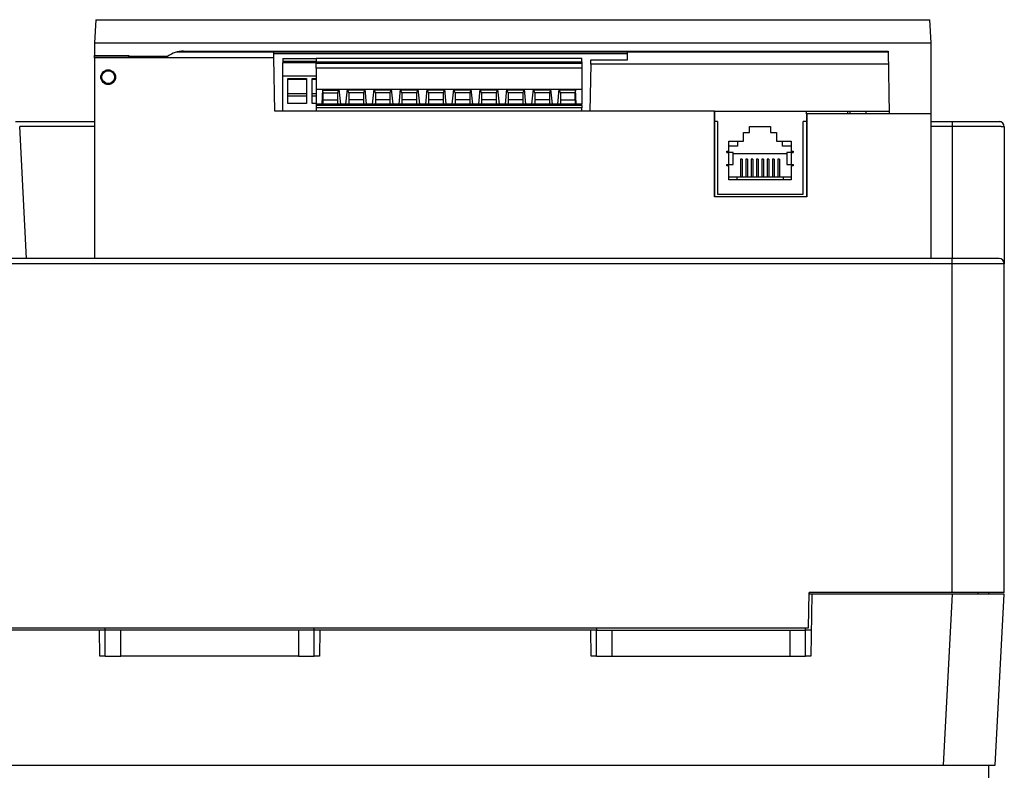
# Model space of a CAD drawing. Header units: millimetres. Extents: x 4 to 308, y 4 to 301.
# Tile 3 of 3: x 120 to 308, y 158 to 301. Entities that reach past the tile are written whole.
import ezdxf

# ---------------------------------------------------------------- set-up
doc = ezdxf.new("R2010")
doc.units = ezdxf.units.MM

msp = doc.modelspace()

# ---------------------------------------------------------------- linework, layer by layer
at = {"color": 7, "linetype": 'Continuous', "lineweight": 25}
for p, q in [((134.57, 301.16), (134.34, 296.74)), ((134.57, 301.16), (294.11, 301.16)), ((294.34, 296.74), (294.11, 301.16)), ((134.34, 296.74), (134.34, 294.32)), ((134.34, 296.74), (294.34, 296.74)), ((294.34, 283.16), (294.34, 296.74)), ((134.34, 294.32), (140.91, 294.32)), ((134.34, 294.16), (134.34, 294.32)), ((140.82, 294.16), (134.34, 294.16)), ((134.34, 293.86), (134.34, 294.16)), ((134.34, 293.86), (134.34, 255.46)), ((168.62, 293.86), (134.34, 293.86)), ((140.91, 294.22), (140.82, 294.22)), ((140.82, 294.22), (140.82, 294.16)), ((140.82, 294.16), (140.82, 293.86)), ((140.91, 294.32), (140.91, 294.16)), ((140.91, 294.16), (148.34, 294.16)), ((145.09, 294.16), (145.07, 293.86)), ((286.13, 294.96), (149.94, 294.96)), ((151.34, 295.16), (286.13, 295.16)), ((168.62, 293.86), (168.61, 294.96)), ((236.26, 294.6), (168.61, 294.6)), ((168.8, 283.66), (168.62, 293.86)), ((176.74, 293.8), (227.54, 293.8)), ((176.74, 293.8), (176.74, 293.08)), ((227.54, 293.08), (227.54, 293.8)), ((236.24, 293.46), (236.27, 294.96)), ((286.13, 295.16), (286.34, 283.16)), ((170.34, 293.76), (176.74, 293.76)), ((170.34, 293.76), (170.34, 293.25)), ((170.34, 293.25), (176.74, 293.25)), ((170.34, 293.25), (170.34, 292.87)), ((176.74, 292.87), (170.34, 292.87)), ((170.34, 290.38), (170.34, 292.87)), ((176.74, 293.08), (227.54, 293.08)), ((176.74, 292.86), (176.74, 293.08)), ((176.74, 292.86), (227.54, 292.86)), ((176.74, 291.9), (176.74, 292.86)), ((227.54, 293.08), (227.54, 292.86)), ((227.54, 292.86), (227.54, 291.9)), ((229.23, 292.62), (229.07, 283.66)), ((229.23, 292.62), (229.24, 293.46)), ((286.17, 292.62), (229.23, 292.62)), ((229.24, 293.46), (236.24, 293.46)), ((176.74, 290.38), (170.34, 290.38)), ((170.34, 283.66), (170.34, 290.38)), ((227.54, 291.9), (176.74, 291.9)), ((176.74, 291.9), (176.74, 287.87)), ((227.54, 291.9), (227.54, 287.87)), ((171.32, 289.92), (174.87, 289.92)), ((171.32, 285.15), (171.32, 289.92)), ((174.87, 289.71), (171.32, 289.71)), ((174.87, 289.92), (174.87, 285.15)), ((175.97, 289.92), (176.74, 289.92)), ((175.97, 285.15), (175.97, 289.92)), ((176.74, 289.71), (175.97, 289.71)), ((174.87, 286.96), (171.32, 286.96)), ((171.32, 286.6), (174.87, 286.6)), ((176.74, 286.96), (175.97, 286.96)), ((175.97, 286.6), (176.74, 286.6)), ((176.74, 287.87), (177.92, 287.87)), ((176.74, 287.87), (176.74, 284.99)), ((177.92, 287.87), (177.83, 284.99)), ((177.92, 287.87), (177.97, 287.7)), ((177.92, 287.87), (181.14, 287.87)), ((178.03, 287.15), (177.97, 287.7)), ((177.97, 287.7), (181.01, 287.7)), ((178.03, 284.99), (178.03, 287.15)), ((178.03, 287.15), (180.83, 287.15)), ((178.03, 285.85), (178.03, 287.15)), ((181.01, 287.7), (180.83, 287.15)), ((180.83, 287.15), (180.83, 284.99)), ((181.14, 287.87), (181.01, 287.7)), ((181.14, 287.87), (182.64, 287.87)), ((181.43, 284.99), (181.14, 287.87)), ((182.64, 287.87), (182.36, 284.99)), ((182.78, 287.7), (182.64, 287.87)), ((182.64, 287.87), (186.07, 287.87)), ((182.96, 287.15), (182.78, 287.7)), ((185.94, 287.7), (182.78, 287.7)), ((185.76, 287.16), (182.96, 287.16)), ((182.96, 287.15), (182.96, 284.99)), ((185.94, 287.7), (185.76, 287.15)), ((185.76, 287.16), (185.76, 285.85)), ((185.76, 287.15), (185.76, 284.99)), ((186.07, 287.87), (185.94, 287.7)), ((186.07, 287.87), (187.72, 287.87)), ((186.36, 284.99), (186.07, 287.87)), ((187.72, 287.87), (187.44, 284.99)), ((187.86, 287.7), (187.72, 287.87)), ((187.72, 287.87), (191.15, 287.87)), ((188.04, 287.15), (187.86, 287.7)), ((191.02, 287.7), (187.86, 287.7)), ((190.84, 287.16), (188.04, 287.16)), ((188.04, 287.15), (188.04, 284.99)), ((191.02, 287.7), (190.84, 287.15)), ((190.84, 287.16), (190.84, 285.85)), ((190.84, 287.15), (190.84, 284.99)), ((191.15, 287.87), (191.02, 287.7)), ((191.15, 287.87), (192.8, 287.87)), ((191.44, 284.99), (191.15, 287.87)), ((192.8, 287.87), (192.52, 284.99)), ((192.94, 287.7), (192.8, 287.87)), ((192.8, 287.87), (196.23, 287.87)), ((193.12, 287.15), (192.94, 287.7)), ((196.1, 287.7), (192.94, 287.7)), ((195.92, 287.16), (193.12, 287.16)), ((193.12, 287.15), (193.12, 284.99)), ((196.1, 287.7), (195.92, 287.15)), ((195.92, 287.16), (195.92, 285.85)), ((195.92, 287.15), (195.92, 284.99)), ((196.23, 287.87), (196.1, 287.7)), ((196.23, 287.87), (197.88, 287.87)), ((196.52, 284.99), (196.23, 287.87)), ((197.88, 287.87), (197.6, 284.99)), ((198.02, 287.7), (197.88, 287.87)), ((197.88, 287.87), (201.31, 287.87)), ((198.2, 287.15), (198.02, 287.7)), ((201.18, 287.7), (198.02, 287.7)), ((201, 287.16), (198.2, 287.16)), ((198.2, 287.15), (198.2, 284.99)), ((201.18, 287.7), (201, 287.15)), ((201, 287.16), (201, 285.85)), ((201, 287.15), (201, 284.99)), ((201.31, 287.87), (201.18, 287.7)), ((201.31, 287.87), (202.96, 287.87)), ((201.6, 284.99), (201.31, 287.87)), ((202.96, 287.87), (202.68, 284.99)), ((203.1, 287.7), (202.96, 287.87)), ((202.96, 287.87), (206.39, 287.87)), ((203.28, 287.15), (203.1, 287.7)), ((206.26, 287.7), (203.1, 287.7)), ((206.08, 287.16), (203.28, 287.16)), ((203.28, 287.15), (203.28, 284.99)), ((206.26, 287.7), (206.08, 287.15)), ((206.08, 287.16), (206.08, 285.85)), ((206.08, 287.15), (206.08, 284.99)), ((206.39, 287.87), (206.26, 287.7)), ((206.39, 287.87), (208.04, 287.87)), ((206.68, 284.99), (206.39, 287.87)), ((208.04, 287.87), (207.76, 284.99)), ((208.18, 287.7), (208.04, 287.87)), ((208.04, 287.87), (211.47, 287.87)), ((208.36, 287.15), (208.18, 287.7)), ((211.34, 287.7), (208.18, 287.7)), ((211.16, 287.16), (208.36, 287.16)), ((208.36, 287.15), (208.36, 284.99)), ((211.34, 287.7), (211.16, 287.15)), ((211.16, 287.16), (211.16, 285.85)), ((211.16, 287.15), (211.16, 284.99)), ((211.47, 287.87), (211.34, 287.7)), ((211.47, 287.87), (213.12, 287.87)), ((211.76, 284.99), (211.47, 287.87)), ((213.12, 287.87), (212.84, 284.99)), ((213.26, 287.7), (213.12, 287.87)), ((213.12, 287.87), (216.55, 287.87)), ((213.44, 287.15), (213.26, 287.7)), ((216.42, 287.7), (213.26, 287.7)), ((216.24, 287.16), (213.44, 287.16)), ((213.44, 287.15), (213.44, 284.99)), ((216.42, 287.7), (216.24, 287.15)), ((216.24, 287.16), (216.24, 285.85)), ((216.24, 287.15), (216.24, 284.99)), ((216.55, 287.87), (216.42, 287.7)), ((216.55, 287.87), (218.2, 287.87)), ((216.84, 284.99), (216.55, 287.87)), ((218.2, 287.87), (217.92, 284.99)), ((218.34, 287.7), (218.2, 287.87)), ((218.2, 287.87), (221.63, 287.87)), ((218.52, 287.15), (218.34, 287.7)), ((221.5, 287.7), (218.34, 287.7)), ((221.32, 287.16), (218.52, 287.16)), ((218.52, 287.15), (218.52, 284.99)), ((221.5, 287.7), (221.32, 287.15)), ((221.32, 287.16), (221.32, 285.85)), ((221.32, 287.15), (221.32, 284.99)), ((221.63, 287.87), (221.5, 287.7)), ((221.92, 284.99), (221.63, 287.87)), ((221.63, 287.87), (223.13, 287.87)), ((223.13, 287.87), (222.85, 284.99)), ((223.27, 287.7), (223.13, 287.87)), ((223.13, 287.87), (226.35, 287.87)), ((223.45, 287.15), (223.27, 287.7)), ((226.31, 287.7), (223.27, 287.7)), ((226.25, 287.16), (223.45, 287.16)), ((223.45, 287.15), (223.45, 284.99)), ((226.31, 287.7), (226.25, 287.15)), ((226.25, 285.85), (226.25, 287.16)), ((226.25, 287.15), (226.25, 284.99)), ((226.35, 287.87), (226.31, 287.7)), ((226.45, 284.99), (226.35, 287.87)), ((226.35, 287.87), (227.54, 287.87)), ((227.54, 287.87), (227.54, 284.99)), ((174.87, 285.15), (171.32, 285.15)), ((176.74, 285.15), (175.97, 285.15)), ((177.83, 284.99), (176.74, 284.99)), ((176.74, 284.99), (176.74, 284.73)), ((227.54, 284.73), (176.74, 284.73)), ((176.74, 284.73), (176.74, 284.27)), ((181.43, 284.99), (177.83, 284.99)), ((178.03, 285.85), (180.83, 285.85)), ((182.36, 284.99), (181.43, 284.99)), ((186.36, 284.99), (182.36, 284.99)), ((185.76, 285.85), (182.96, 285.85)), ((187.44, 284.99), (186.36, 284.99)), ((191.44, 284.99), (187.44, 284.99)), ((190.84, 285.85), (188.04, 285.85)), ((192.52, 284.99), (191.44, 284.99)), ((196.52, 284.99), (192.52, 284.99)), ((195.92, 285.85), (193.12, 285.85)), ((197.6, 284.99), (196.52, 284.99)), ((201.6, 284.99), (197.6, 284.99)), ((201, 285.85), (198.2, 285.85)), ((202.68, 284.99), (201.6, 284.99)), ((206.68, 284.99), (202.68, 284.99)), ((206.08, 285.85), (203.28, 285.85)), ((207.76, 284.99), (206.68, 284.99)), ((211.76, 284.99), (207.76, 284.99)), ((211.16, 285.85), (208.36, 285.85)), ((212.84, 284.99), (211.76, 284.99)), ((216.84, 284.99), (212.84, 284.99)), ((216.24, 285.85), (213.44, 285.85)), ((217.92, 284.99), (216.84, 284.99)), ((221.92, 284.99), (217.92, 284.99)), ((221.32, 285.85), (218.52, 285.85)), ((222.85, 284.99), (221.92, 284.99)), ((226.45, 284.99), (222.85, 284.99)), ((223.45, 285.85), (226.25, 285.85)), ((227.54, 284.99), (226.45, 284.99)), ((227.54, 284.73), (227.54, 284.99)), ((227.54, 284.73), (227.54, 284.27)), ((252.92, 283.66), (168.8, 283.66)), ((227.54, 284.27), (176.74, 284.27)), ((176.74, 284.27), (176.74, 283.66)), ((227.54, 283.66), (227.54, 284.27)), ((252.92, 267.29), (252.92, 283.66)), ((252.92, 283.66), (252.97, 283.66)), ((252.97, 281.66), (252.97, 283.66)), ((252.97, 283.66), (270.49, 283.66)), ((270.49, 283.16), (270.49, 283.66)), ((270.49, 283.66), (278.34, 283.66)), ((270.49, 283.16), (270.49, 281.66)), ((270.49, 283.16), (270.54, 283.16)), ((270.54, 283.16), (270.54, 267.29)), ((294.34, 283.16), (270.54, 283.16)), ((278.34, 283.66), (278.36, 283.16)), ((278.86, 283.16), (278.84, 283.66)), ((281.83, 283.66), (281.86, 283.16)), ((281.83, 283.66), (286.33, 283.66)), ((294.34, 255.46), (294.34, 283.16)), ((119.19, 281.67), (134.34, 281.67)), ((121.34, 255.46), (120.01, 280.72)), ((252.96, 267.33), (252.96, 281.66)), ((252.97, 281.66), (252.96, 281.66)), ((253.45, 281.66), (252.97, 281.66)), ((253.45, 281.66), (253.45, 267.79)), ((259.58, 280.72), (263.64, 280.72)), ((259.58, 279.58), (259.58, 280.72)), ((263.64, 280.72), (263.64, 279.58)), ((269.84, 267.79), (269.84, 281.66)), ((270.49, 281.66), (269.84, 281.66)), ((270.49, 281.66), (270.49, 281.66)), ((270.49, 281.66), (270.5, 267.33)), ((294.34, 281.67), (298.34, 281.67)), ((298.34, 281.67), (298.34, 280.72)), ((298.34, 280.72), (298.34, 255.46)), ((308.34, 280.67), (308.34, 254.46)), ((258.46, 279.58), (259.58, 279.58)), ((258.46, 277.9), (258.46, 279.58)), ((263.64, 279.58), (264.76, 279.58)), ((264.76, 279.58), (264.76, 277.9)), ((255.65, 277.9), (258.46, 277.9)), ((255.65, 275.97), (255.65, 277.9)), ((257.29, 276.94), (255.65, 276.94)), ((257.29, 277.9), (257.29, 276.94)), ((264.76, 277.9), (267.57, 277.9)), ((265.93, 276.94), (265.93, 277.9)), ((267.57, 276.94), (265.93, 276.94)), ((267.57, 277.9), (267.57, 275.97)), ((255.26, 275.97), (255.65, 275.97)), ((255.26, 275.72), (255.26, 275.97)), ((255.26, 275.72), (255.68, 275.72)), ((255.65, 275.72), (255.65, 275.97)), ((255.68, 273.43), (255.68, 275.72)), ((256.48, 275.72), (255.68, 275.72)), ((256.48, 273.43), (256.48, 275.72)), ((256.48, 275.54), (266.74, 275.54)), ((266.74, 275.72), (266.74, 273.43)), ((267.54, 275.72), (266.74, 275.72)), ((267.54, 275.72), (267.54, 273.43)), ((267.54, 275.72), (267.96, 275.72)), ((267.57, 275.97), (267.96, 275.97)), ((267.57, 275.97), (267.57, 275.72)), ((267.96, 275.97), (267.96, 275.72)), ((255.26, 273.18), (255.26, 273.43)), ((255.26, 273.43), (255.68, 273.43)), ((255.65, 273.18), (255.26, 273.18)), ((255.65, 270.53), (255.65, 273.18)), ((255.68, 273.43), (256.48, 273.43)), ((258.22, 274.46), (257.89, 274.46)), ((257.89, 274.46), (257.89, 271.08)), ((258.22, 274.46), (258.22, 271.08)), ((259.23, 274.46), (258.9, 274.46)), ((258.9, 274.46), (258.9, 271.08)), ((259.23, 274.46), (259.23, 271.08)), ((260.25, 274.46), (259.92, 274.46)), ((259.92, 274.46), (259.92, 271.08)), ((260.25, 274.46), (260.25, 271.08)), ((261.27, 274.46), (260.94, 274.46)), ((260.94, 274.46), (260.94, 271.08)), ((261.27, 274.46), (261.27, 271.08)), ((262.28, 274.46), (261.95, 274.46)), ((261.95, 274.46), (261.95, 271.08)), ((262.28, 274.46), (262.28, 271.08)), ((263.3, 274.46), (262.97, 274.46)), ((262.97, 274.46), (262.97, 271.08)), ((263.3, 274.46), (263.3, 271.08)), ((264.31, 274.46), (263.98, 274.46)), ((263.98, 274.46), (263.98, 271.08)), ((264.31, 274.46), (264.31, 271.08)), ((265.33, 274.46), (265, 274.46)), ((265, 274.46), (265, 271.08)), ((265.33, 274.46), (265.33, 271.08)), ((266.74, 273.43), (267.54, 273.43)), ((267.54, 273.43), (267.96, 273.43)), ((267.57, 273.18), (267.57, 270.53)), ((267.96, 273.18), (267.57, 273.18)), ((267.96, 273.43), (267.96, 273.18)), ((255.65, 271.08), (257.16, 271.08)), ((267.57, 270.53), (255.65, 270.53)), ((257.16, 271.08), (257.16, 270.53)), ((257.16, 271.08), (266.06, 271.08)), ((266.06, 271.08), (266.06, 270.53)), ((266.06, 271.08), (267.57, 271.08)), ((253.45, 267.79), (269.84, 267.79)), ((252.92, 267.29), (252.96, 267.33)), ((270.54, 267.29), (252.92, 267.29)), ((252.96, 267.33), (270.5, 267.33)), ((270.5, 267.33), (270.54, 267.29)), ((298.34, 255.46), (14.34, 255.46)), ((298.34, 254.46), (14.34, 254.46)), ((298.34, 254.46), (298.34, 255.46)), ((298.34, 191.52), (298.34, 254.46)), ((308.34, 254.46), (298.34, 254.46)), ((308.34, 191.52), (308.34, 254.46)), ((270.89, 184.81), (271.01, 191.52)), ((298.34, 191.52), (271.01, 191.52)), ((271.13, 191.22), (271.1, 191.52)), ((303.34, 191.22), (271.13, 191.22)), ((271.54, 191.21), (271.34, 179.34)), ((298.35, 191.21), (271.54, 191.21)), ((298.35, 191.21), (296.64, 158.52)), ((308.34, 191.52), (298.34, 191.52)), ((308.34, 191.21), (298.35, 191.21)), ((303.34, 191.22), (303.34, 191.52)), ((305.34, 191.22), (303.34, 191.22)), ((303.34, 191.22), (303.34, 191.21)), ((305.34, 191.52), (305.34, 191.22)), ((305.34, 191.22), (305.34, 191.21)), ((308.34, 191.22), (305.34, 191.22)), ((306.62, 158.52), (308.34, 191.21)), ((308.34, 191.21), (308.34, 191.22)), ((41.78, 184.81), (270.89, 184.81)), ((136.34, 184.34), (136.34, 184.81)), ((176.34, 184.34), (176.34, 184.81)), ((230.34, 184.81), (230.34, 184.35)), ((270.34, 184.35), (270.34, 184.81)), ((135.25, 184.34), (83.43, 184.34)), ((135.34, 179.34), (135.25, 184.34)), ((136.34, 184.34), (135.25, 184.34)), ((136.34, 179.34), (136.34, 184.34)), ((139.34, 184.34), (136.34, 184.34)), ((139.34, 179.34), (139.34, 184.34)), ((173.34, 184.34), (139.34, 184.34)), ((173.34, 184.34), (173.34, 179.34)), ((176.34, 184.34), (173.34, 184.34)), ((176.34, 179.34), (176.34, 184.34)), ((177.43, 184.34), (176.34, 184.34)), ((177.43, 184.34), (177.34, 179.34)), ((229.25, 184.34), (177.43, 184.34)), ((229.34, 179.34), (229.25, 184.34)), ((230.34, 184.34), (229.25, 184.34)), ((230.34, 179.35), (230.34, 184.35)), ((230.34, 184.35), (233.34, 184.35)), ((233.34, 179.35), (233.34, 184.35)), ((233.34, 184.35), (267.34, 184.35)), ((267.34, 184.35), (267.34, 179.35)), ((267.34, 184.35), (270.34, 184.35)), ((270.34, 179.35), (270.34, 184.35)), ((271.43, 184.34), (270.34, 184.34)), ((136.34, 179.34), (135.34, 179.34)), ((136.34, 179.34), (139.34, 179.34)), ((173.34, 179.34), (139.34, 179.34)), ((173.34, 179.34), (176.34, 179.34)), ((177.34, 179.34), (176.34, 179.34)), ((230.34, 179.34), (229.34, 179.34)), ((230.34, 179.35), (233.34, 179.35)), ((233.34, 179.35), (267.34, 179.35)), ((267.34, 179.35), (270.34, 179.35)), ((271.34, 179.34), (270.34, 179.34)), ((16.04, 158.52), (296.64, 158.52)), ((296.64, 158.52), (303, 158.52)), ((303, 158.52), (305.34, 158.52)), ((305.34, 158.52), (306.62, 158.52)), ((305.34, 158.52), (305.34, 144.6))]:
    msp.add_line(p, q, dxfattribs=at)
at = {"color": 8, "linetype": 'Continuous', "lineweight": 25}
for p, q in [((134.34, 280.72), (120.01, 280.72)), ((298.34, 280.72), (294.34, 280.72))]:
    msp.add_line(p, q, dxfattribs=at)
at = {"color": 7, "linetype": 'Continuous', "lineweight": 25}
msp.add_circle((136.94, 290.16), 1.22, dxfattribs=at)
for centre, radius, start, end in [((151.34, 290.16), 5, 90, 126.8699), ((307.34, 280.67), 1, 0, 90), ((307.34, 254.46), 1, 0, 90)]:
    msp.add_arc(centre, radius, start, end, dxfattribs=at)
for points, knots in [([(136.94, 288.76), (136.9, 288.76), (136.83, 288.76), (136.73, 288.77), (136.62, 288.79), (136.52, 288.82), (136.36, 288.87), (136.16, 288.98), (135.94, 289.16), (135.76, 289.38), (135.59, 289.71), (135.5, 290.16), (135.59, 290.61), (135.76, 290.93), (135.94, 291.16), (136.16, 291.34), (136.39, 291.45), (136.59, 291.52), (136.76, 291.55), (136.88, 291.56), (136.94, 291.56)], [0, 0, 0, 0, 0.02417, 0.048142, 0.072054, 0.096045, 0.120253, 0.185244, 0.250358, 0.315349, 0.380462, 0.500024, 0.619586, 0.684577, 0.74969, 0.814682, 0.879795, 0.919944, 0.959798, 1, 1, 1, 1]), ([(136.94, 288.81), (136.9, 288.81), (136.84, 288.81), (136.73, 288.82), (136.64, 288.84), (136.54, 288.87), (136.39, 288.92), (136.19, 289.02), (135.98, 289.2), (135.8, 289.41), (135.64, 289.73), (135.56, 290.16), (135.64, 290.59), (135.8, 290.9), (135.98, 291.12), (136.19, 291.29), (136.41, 291.41), (136.6, 291.47), (136.77, 291.5), (136.88, 291.51), (136.94, 291.51)], [0, 0, 0, 0, 0.024169, 0.048141, 0.072053, 0.096045, 0.120253, 0.185242, 0.250358, 0.315347, 0.380462, 0.500024, 0.619586, 0.684575, 0.74969, 0.814679, 0.879795, 0.919943, 0.959797, 1, 1, 1, 1]), ([(136.94, 291.56), (136.97, 291.56), (137.04, 291.56), (137.15, 291.55), (137.25, 291.53), (137.35, 291.5), (137.51, 291.44), (137.71, 291.34), (137.94, 291.16), (138.12, 290.93), (138.29, 290.61), (138.37, 290.16), (138.29, 289.71), (138.12, 289.38), (137.94, 289.16), (137.71, 288.98), (137.49, 288.86), (137.29, 288.8), (137.11, 288.76), (137, 288.76), (136.94, 288.76)], [0, 0, 0, 0, 0.02417, 0.048142, 0.072054, 0.096045, 0.120253, 0.185244, 0.250358, 0.315349, 0.380462, 0.500024, 0.619586, 0.684577, 0.74969, 0.814682, 0.879795, 0.919944, 0.959798, 1, 1, 1, 1]), ([(136.94, 291.51), (136.97, 291.51), (137.04, 291.51), (137.14, 291.49), (137.24, 291.48), (137.34, 291.45), (137.49, 291.4), (137.68, 291.29), (137.9, 291.12), (138.07, 290.9), (138.24, 290.59), (138.32, 290.16), (138.24, 289.73), (138.07, 289.41), (137.9, 289.2), (137.68, 289.02), (137.47, 288.91), (137.27, 288.85), (137.11, 288.81), (136.99, 288.81), (136.94, 288.81)], [0, 0, 0, 0, 0.024169, 0.048141, 0.072053, 0.096045, 0.120253, 0.185242, 0.250358, 0.315347, 0.380462, 0.500024, 0.619586, 0.684575, 0.74969, 0.814679, 0.879795, 0.919943, 0.959797, 1, 1, 1, 1]), ([(278.34, 283.66), (278.36, 283.66), (278.41, 283.66), (278.48, 283.66), (278.58, 283.66), (278.67, 283.66), (278.75, 283.66), (278.8, 283.66), (278.83, 283.66), (278.84, 283.66), (278.84, 283.66)], [0, 0, 0, 0, 0.094416, 0.184416, 0.271816, 0.499727, 0.617488, 0.728477, 0.85835, 1, 1, 1, 1]), ([(278.84, 283.66), (278.84, 283.66), (278.84, 283.66), (278.85, 283.66), (278.88, 283.66), (278.92, 283.66), (278.99, 283.66), (279.13, 283.66), (279.36, 283.66), (279.7, 283.66), (280.12, 283.66), (280.52, 283.66), (280.87, 283.66), (281.17, 283.66), (281.49, 283.66), (281.72, 283.66), (281.83, 283.66)], [0, 0, 0, 0, 0.037203, 0.073645, 0.109437, 0.144697, 0.206446, 0.270194, 0.385951, 0.500028, 0.613885, 0.729862, 0.793393, 0.855359, 0.926265, 1, 1, 1, 1]), ([(298.34, 281.67), (298.44, 281.67), (298.65, 281.67), (298.96, 281.67), (299.27, 281.67), (299.58, 281.67), (299.89, 281.67), (300.4, 281.67), (301.09, 281.67), (301.94, 281.67), (302.76, 281.67), (303.53, 281.67), (304.25, 281.67), (305.09, 281.67), (305.96, 281.67), (306.6, 281.67), (306.96, 281.67), (307.13, 281.67), (307.24, 281.67), (307.29, 281.67), (307.33, 281.67), (307.34, 281.67), (307.34, 281.67)], [0, 0, 0, 0, 0.022173, 0.044287, 0.066369, 0.088446, 0.110546, 0.132694, 0.197309, 0.261684, 0.326324, 0.391292, 0.455462, 0.520098, 0.637381, 0.754955, 0.81238, 0.870589, 0.903131, 0.935492, 0.967754, 1, 1, 1, 1]), ([(304.98, 281.6), (304.98, 281.6), (304.58, 281.6), (303.56, 281.6), (301.95, 281.6), (300.18, 281.6), (298.95, 281.6), (298.34, 281.6)], [0, 0, 0, 0, 0.003534, 0.2526445, 0.5017347, 0.7508872, 1, 1, 1, 1]), ([(308.34, 280.67), (308.34, 280.67), (308.33, 280.67), (308.32, 280.67), (308.3, 280.67), (308.26, 280.67), (308.22, 280.68), (308.18, 280.68), (308.13, 280.68), (308.07, 280.68), (308.01, 280.68), (307.95, 280.68), (307.89, 280.68), (307.82, 280.68), (307.75, 280.69), (307.68, 280.69), (307.61, 280.69), (307.54, 280.69), (307.47, 280.69), (307.31, 280.69), (307.04, 280.69), (306.61, 280.7), (306.14, 280.7), (305.66, 280.7), (305.17, 280.71), (304.67, 280.71), (304.15, 280.71), (303.62, 280.71), (303.06, 280.71), (302.49, 280.72), (301.91, 280.72), (301.32, 280.72), (300.73, 280.72), (300.13, 280.72), (299.53, 280.72), (298.93, 280.72), (298.54, 280.72), (298.34, 280.72)], [0, 0, 0, 0, 0.020506, 0.040412, 0.059718, 0.078423, 0.096528, 0.114033, 0.130938, 0.147242, 0.162946, 0.17805, 0.192554, 0.206457, 0.21976, 0.232463, 0.244566, 0.256068, 0.26697, 0.277272, 0.330463, 0.381979, 0.431819, 0.479983, 0.522199, 0.564044, 0.60552, 0.646626, 0.687363, 0.727731, 0.76773, 0.807361, 0.846624, 0.885519, 0.924046, 0.962207, 1, 1, 1, 1]), ([(307.7, 281.6), (307.67, 281.6), (307.6, 281.6), (307.04, 281.6), (306.2, 281.6), (305.38, 281.6), (304.98, 281.6)], [0, 0, 0, 0, 0.250936, 0.501822, 0.752646, 1, 1, 1, 1]), ([(307.34, 255.46), (307.34, 255.46), (307.1, 255.46), (306.2, 255.46), (305.53, 255.46), (303.87, 255.46), (302.87, 255.46), (300.69, 255.46), (299.52, 255.46), (298.34, 255.46)], [0, 0, 0, 0, 0.25, 0.25, 0.5, 0.5, 0.75, 0.75, 1, 1, 1, 1])]:
    msp.add_open_spline(points, degree=3, knots=knots, dxfattribs=at)

doc.saveas('drawing.dxf')
